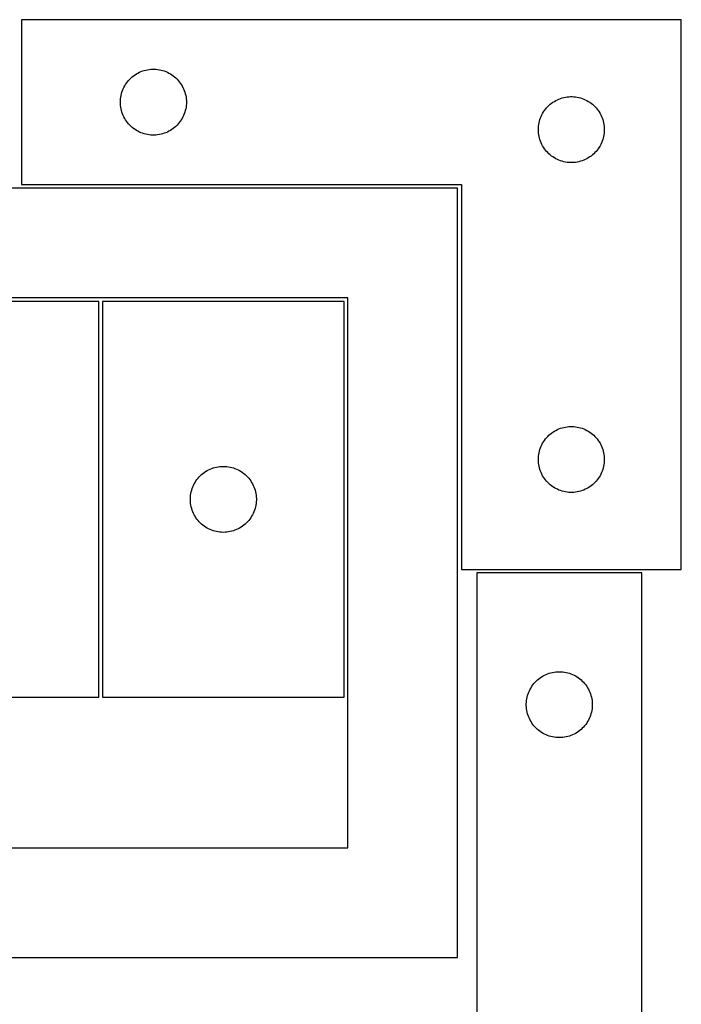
# Model space of a CAD drawing. Header units: millimetres. Extents: x 7 to 1493, y 7 to 2993.
# Tile 11 of 14: x 1193 to 1493, y 1637 to 2085. Entities that reach past the tile are written whole.
import ezdxf

# ---------------------------------------------------------------- set-up
doc = ezdxf.new("R2010")
doc.units = ezdxf.units.MM
doc.layers.add('CUT', color=7, linetype='CONTINUOUS', true_color=0x000000)

msp = doc.modelspace()

# ---------------------------------------------------------------- linework, layer by layer
at = {"layer": 'CUT'}
for p, q in [((1493.415363, 2085.250768), (1193.415363, 2085.250768)), ((1193.415363, 2085.250768), (1193.415363, 2010.250768)), ((1493.415363, 1835.250768), (1493.415363, 2085.250768)), ((1244.412148, 2059.748357), (1245.041707, 2060.195923)), ((1245.041707, 2060.195923), (1245.693471, 2060.610487)), ((1245.693471, 2060.610487), (1246.365712, 2060.99095)), ((1246.365712, 2060.99095), (1247.056647, 2061.336302)), ((1247.056647, 2061.336302), (1247.764444, 2061.645628)), ((1247.764444, 2061.645628), (1248.487227, 2061.918106)), ((1248.487227, 2061.918106), (1249.223078, 2062.153016)), ((1249.223078, 2062.153016), (1249.970047, 2062.349734)), ((1249.970047, 2062.349734), (1250.726151, 2062.507737)), ((1250.726151, 2062.507737), (1251.489387, 2062.626608)), ((1251.489387, 2062.626608), (1252.257731, 2062.706031)), ((1252.257731, 2062.706031), (1253.029144, 2062.745795)), ((1253.029144, 2062.745795), (1253.801581, 2062.745795)), ((1253.801581, 2062.745795), (1254.572995, 2062.706031)), ((1254.572995, 2062.706031), (1255.341338, 2062.626608)), ((1255.341338, 2062.626608), (1256.104574, 2062.507737)), ((1256.104574, 2062.507737), (1256.860679, 2062.349734)), ((1256.860679, 2062.349734), (1257.607647, 2062.153016)), ((1257.607647, 2062.153016), (1258.343498, 2061.918106)), ((1258.343498, 2061.918106), (1259.066281, 2061.645628)), ((1259.066281, 2061.645628), (1259.774079, 2061.336302)), ((1259.774079, 2061.336302), (1260.465014, 2060.99095)), ((1260.465014, 2060.99095), (1261.137255, 2060.610487)), ((1261.137255, 2060.610487), (1261.789019, 2060.195923)), ((1261.789019, 2060.195923), (1262.418577, 2059.748357)), ((1240.361084, 2055.138989), (1240.758729, 2055.801211)), ((1240.758729, 2055.801211), (1241.189938, 2056.442084)), ((1241.189938, 2056.442084), (1241.653566, 2057.05991)), ((1241.653566, 2057.05991), (1242.148384, 2057.65305)), ((1242.148384, 2057.65305), (1242.67308, 2058.21993)), ((1242.67308, 2058.21993), (1243.226263, 2058.759048)), ((1243.226263, 2058.759048), (1243.806465, 2059.268975)), ((1243.806465, 2059.268975), (1244.412148, 2059.748357)), ((1262.418577, 2059.748357), (1263.02426, 2059.268975)), ((1263.02426, 2059.268975), (1263.604463, 2058.759048)), ((1263.604463, 2058.759048), (1264.157646, 2058.21993)), ((1264.157646, 2058.21993), (1264.682342, 2057.65305)), ((1264.682342, 2057.65305), (1265.17716, 2057.05991)), ((1265.17716, 2057.05991), (1265.640788, 2056.442084)), ((1265.640788, 2056.442084), (1266.071996, 2055.801211)), ((1266.071996, 2055.801211), (1266.469641, 2055.138989)), ((1238.732527, 2050.819049), (1238.909947, 2051.570835)), ((1238.909947, 2051.570835), (1239.125832, 2052.31249)), ((1239.125832, 2052.31249), (1239.37961, 2053.042049)), ((1239.37961, 2053.042049), (1239.670609, 2053.757577)), ((1239.670609, 2053.757577), (1239.998056, 2054.457175)), ((1239.998056, 2054.457175), (1240.361084, 2055.138989)), ((1266.469641, 2055.138989), (1266.832669, 2054.457175)), ((1266.832669, 2054.457175), (1267.160116, 2053.757577)), ((1267.160116, 2053.757577), (1267.451115, 2053.042049)), ((1267.451115, 2053.042049), (1267.704893, 2052.31249)), ((1267.704893, 2052.31249), (1267.920779, 2051.570835)), ((1267.920779, 2051.570835), (1268.098198, 2050.819049)), ((1238.415363, 2047.750768), (1238.435251, 2048.522949)), ((1238.435251, 2046.978587), (1238.415363, 2047.750768)), ((1238.435251, 2048.522949), (1238.494865, 2049.293083)), ((1238.494865, 2046.208453), (1238.435251, 2046.978587)), ((1238.494865, 2049.293083), (1238.594044, 2050.059127)), ((1238.594044, 2050.059127), (1238.732527, 2050.819049)), ((1268.098198, 2050.819049), (1268.236681, 2050.059127)), ((1268.236681, 2050.059127), (1268.335861, 2049.293083)), ((1268.335861, 2049.293083), (1268.395474, 2048.522949)), ((1268.395474, 2046.978587), (1268.335861, 2046.208453)), ((1268.395474, 2048.522949), (1268.415363, 2047.750768)), ((1268.415363, 2047.750768), (1268.395474, 2046.978587)), ((1433.226263, 2046.259048), (1433.806465, 2046.768975)), ((1433.806465, 2046.768975), (1434.412148, 2047.248357)), ((1434.412148, 2047.248357), (1435.041707, 2047.695923)), ((1435.041707, 2047.695923), (1435.693471, 2048.110487)), ((1435.693471, 2048.110487), (1436.365712, 2048.49095)), ((1436.365712, 2048.49095), (1437.056647, 2048.836302)), ((1437.056647, 2048.836302), (1437.764444, 2049.145628)), ((1437.764444, 2049.145628), (1438.487227, 2049.418106)), ((1438.487227, 2049.418106), (1439.223078, 2049.653016)), ((1439.223078, 2049.653016), (1439.970047, 2049.849734)), ((1439.970047, 2049.849734), (1440.726151, 2050.007737)), ((1440.726151, 2050.007737), (1441.489387, 2050.126608)), ((1441.489387, 2050.126608), (1442.257731, 2050.206031)), ((1442.257731, 2050.206031), (1443.029144, 2050.245795)), ((1443.029144, 2050.245795), (1443.801581, 2050.245795)), ((1443.801581, 2050.245795), (1444.572995, 2050.206031)), ((1444.572995, 2050.206031), (1445.341338, 2050.126608)), ((1445.341338, 2050.126608), (1446.104574, 2050.007737)), ((1446.104574, 2050.007737), (1446.860679, 2049.849734)), ((1446.860679, 2049.849734), (1447.607647, 2049.653016)), ((1447.607647, 2049.653016), (1448.343498, 2049.418106)), ((1448.343498, 2049.418106), (1449.066281, 2049.145628)), ((1449.066281, 2049.145628), (1449.774079, 2048.836302)), ((1449.774079, 2048.836302), (1450.465014, 2048.49095)), ((1450.465014, 2048.49095), (1451.137255, 2048.110487)), ((1451.137255, 2048.110487), (1451.789019, 2047.695923)), ((1451.789019, 2047.695923), (1452.418577, 2047.248357)), ((1452.418577, 2047.248357), (1453.02426, 2046.768975)), ((1453.02426, 2046.768975), (1453.604463, 2046.259048)), ((1238.594044, 2045.442409), (1238.494865, 2046.208453)), ((1238.732527, 2044.682487), (1238.594044, 2045.442409)), ((1238.909947, 2043.930701), (1238.732527, 2044.682487)), ((1239.125832, 2043.189046), (1238.909947, 2043.930701)), ((1239.37961, 2042.459487), (1239.125832, 2043.189046)), ((1239.670609, 2041.743959), (1239.37961, 2042.459487)), ((1267.451115, 2042.459487), (1267.160116, 2041.743959)), ((1267.704893, 2043.189046), (1267.451115, 2042.459487)), ((1267.920779, 2043.930701), (1267.704893, 2043.189046)), ((1268.098198, 2044.682487), (1267.920779, 2043.930701)), ((1268.236681, 2045.442409), (1268.098198, 2044.682487)), ((1268.335861, 2046.208453), (1268.236681, 2045.442409)), ((1429.998056, 2041.957175), (1430.361084, 2042.638989)), ((1430.361084, 2042.638989), (1430.758729, 2043.301211)), ((1430.758729, 2043.301211), (1431.189938, 2043.942084)), ((1431.189938, 2043.942084), (1431.653566, 2044.55991)), ((1431.653566, 2044.55991), (1432.148384, 2045.15305)), ((1432.148384, 2045.15305), (1432.67308, 2045.71993)), ((1432.67308, 2045.71993), (1433.226263, 2046.259048)), ((1453.604463, 2046.259048), (1454.157646, 2045.71993)), ((1454.157646, 2045.71993), (1454.682342, 2045.15305)), ((1454.682342, 2045.15305), (1455.17716, 2044.55991)), ((1455.17716, 2044.55991), (1455.640788, 2043.942084)), ((1455.640788, 2043.942084), (1456.071996, 2043.301211)), ((1456.071996, 2043.301211), (1456.469641, 2042.638989)), ((1456.469641, 2042.638989), (1456.832669, 2041.957175)), ((1239.998056, 2041.044361), (1239.670609, 2041.743959)), ((1240.361084, 2040.362547), (1239.998056, 2041.044361)), ((1240.758729, 2039.700325), (1240.361084, 2040.362547)), ((1241.189938, 2039.059452), (1240.758729, 2039.700325)), ((1241.653566, 2038.441626), (1241.189938, 2039.059452)), ((1242.148384, 2037.848486), (1241.653566, 2038.441626)), ((1242.67308, 2037.281606), (1242.148384, 2037.848486)), ((1264.682342, 2037.848486), (1264.157646, 2037.281606)), ((1265.17716, 2038.441626), (1264.682342, 2037.848486)), ((1265.640788, 2039.059452), (1265.17716, 2038.441626)), ((1266.071996, 2039.700325), (1265.640788, 2039.059452)), ((1266.469641, 2040.362547), (1266.071996, 2039.700325)), ((1266.832669, 2041.044361), (1266.469641, 2040.362547)), ((1267.160116, 2041.743959), (1266.832669, 2041.044361)), ((1428.494865, 2036.793083), (1428.594044, 2037.559127)), ((1428.594044, 2037.559127), (1428.732527, 2038.319049)), ((1428.732527, 2038.319049), (1428.909947, 2039.070835)), ((1428.909947, 2039.070835), (1429.125832, 2039.81249)), ((1429.125832, 2039.81249), (1429.37961, 2040.542049)), ((1429.37961, 2040.542049), (1429.670609, 2041.257577)), ((1429.670609, 2041.257577), (1429.998056, 2041.957175)), ((1456.832669, 2041.957175), (1457.160116, 2041.257577)), ((1457.160116, 2041.257577), (1457.451115, 2040.542049)), ((1457.451115, 2040.542049), (1457.704893, 2039.81249)), ((1457.704893, 2039.81249), (1457.920779, 2039.070835)), ((1457.920779, 2039.070835), (1458.098198, 2038.319049)), ((1458.098198, 2038.319049), (1458.236681, 2037.559127)), ((1458.236681, 2037.559127), (1458.335861, 2036.793083)), ((1243.226263, 2036.742487), (1242.67308, 2037.281606)), ((1243.806465, 2036.232561), (1243.226263, 2036.742487)), ((1244.412148, 2035.753179), (1243.806465, 2036.232561)), ((1245.041707, 2035.305613), (1244.412148, 2035.753179)), ((1245.693471, 2034.891049), (1245.041707, 2035.305613)), ((1246.365712, 2034.510586), (1245.693471, 2034.891049)), ((1247.056647, 2034.165234), (1246.365712, 2034.510586)), ((1247.764444, 2033.855908), (1247.056647, 2034.165234)), ((1248.487227, 2033.58343), (1247.764444, 2033.855908)), ((1249.223078, 2033.34852), (1248.487227, 2033.58343)), ((1249.970047, 2033.151802), (1249.223078, 2033.34852)), ((1250.726151, 2032.993799), (1249.970047, 2033.151802)), ((1256.860679, 2033.151802), (1256.104574, 2032.993799)), ((1257.607647, 2033.34852), (1256.860679, 2033.151802)), ((1258.343498, 2033.58343), (1257.607647, 2033.34852)), ((1259.066281, 2033.855908), (1258.343498, 2033.58343)), ((1259.774079, 2034.165234), (1259.066281, 2033.855908)), ((1260.465014, 2034.510586), (1259.774079, 2034.165234)), ((1261.137255, 2034.891049), (1260.465014, 2034.510586)), ((1261.789019, 2035.305613), (1261.137255, 2034.891049)), ((1262.418577, 2035.753179), (1261.789019, 2035.305613)), ((1263.02426, 2036.232561), (1262.418577, 2035.753179)), ((1263.604463, 2036.742487), (1263.02426, 2036.232561)), ((1264.157646, 2037.281606), (1263.604463, 2036.742487)), ((1428.415363, 2035.250768), (1428.435251, 2036.022949)), ((1428.435251, 2034.478587), (1428.415363, 2035.250768)), ((1428.435251, 2036.022949), (1428.494865, 2036.793083)), ((1428.494865, 2033.708453), (1428.435251, 2034.478587)), ((1428.594044, 2032.942409), (1428.494865, 2033.708453)), ((1458.335861, 2033.708453), (1458.236681, 2032.942409)), ((1458.335861, 2036.793083), (1458.395474, 2036.022949)), ((1458.395474, 2034.478587), (1458.335861, 2033.708453)), ((1458.395474, 2036.022949), (1458.415363, 2035.250768)), ((1458.415363, 2035.250768), (1458.395474, 2034.478587)), ((1251.489387, 2032.874928), (1250.726151, 2032.993799)), ((1252.257731, 2032.795505), (1251.489387, 2032.874928)), ((1253.029144, 2032.755741), (1252.257731, 2032.795505)), ((1253.801581, 2032.755741), (1253.029144, 2032.755741)), ((1254.572995, 2032.795505), (1253.801581, 2032.755741)), ((1255.341338, 2032.874928), (1254.572995, 2032.795505)), ((1256.104574, 2032.993799), (1255.341338, 2032.874928)), ((1428.732527, 2032.182487), (1428.594044, 2032.942409)), ((1428.909947, 2031.430701), (1428.732527, 2032.182487)), ((1429.125832, 2030.689046), (1428.909947, 2031.430701)), ((1429.37961, 2029.959487), (1429.125832, 2030.689046)), ((1429.670609, 2029.243959), (1429.37961, 2029.959487)), ((1429.998056, 2028.544361), (1429.670609, 2029.243959)), ((1430.361084, 2027.862547), (1429.998056, 2028.544361)), ((1456.832669, 2028.544361), (1456.469641, 2027.862547)), ((1457.160116, 2029.243959), (1456.832669, 2028.544361)), ((1457.451115, 2029.959487), (1457.160116, 2029.243959)), ((1457.704893, 2030.689046), (1457.451115, 2029.959487)), ((1457.920779, 2031.430701), (1457.704893, 2030.689046)), ((1458.098198, 2032.182487), (1457.920779, 2031.430701)), ((1458.236681, 2032.942409), (1458.098198, 2032.182487)), ((1430.758729, 2027.200325), (1430.361084, 2027.862547)), ((1431.189938, 2026.559452), (1430.758729, 2027.200325)), ((1431.653566, 2025.941626), (1431.189938, 2026.559452)), ((1432.148384, 2025.348486), (1431.653566, 2025.941626)), ((1432.67308, 2024.781606), (1432.148384, 2025.348486)), ((1433.226263, 2024.242487), (1432.67308, 2024.781606)), ((1433.806465, 2023.732561), (1433.226263, 2024.242487)), ((1453.604463, 2024.242487), (1453.02426, 2023.732561)), ((1454.157646, 2024.781606), (1453.604463, 2024.242487)), ((1454.682342, 2025.348486), (1454.157646, 2024.781606)), ((1455.17716, 2025.941626), (1454.682342, 2025.348486)), ((1455.640788, 2026.559452), (1455.17716, 2025.941626)), ((1456.071996, 2027.200325), (1455.640788, 2026.559452)), ((1456.469641, 2027.862547), (1456.071996, 2027.200325)), ((1434.412148, 2023.253179), (1433.806465, 2023.732561)), ((1435.041707, 2022.805613), (1434.412148, 2023.253179)), ((1435.693471, 2022.391049), (1435.041707, 2022.805613)), ((1436.365712, 2022.010586), (1435.693471, 2022.391049)), ((1437.056647, 2021.665234), (1436.365712, 2022.010586)), ((1437.764444, 2021.355908), (1437.056647, 2021.665234)), ((1438.487227, 2021.08343), (1437.764444, 2021.355908)), ((1439.223078, 2020.84852), (1438.487227, 2021.08343)), ((1439.970047, 2020.651802), (1439.223078, 2020.84852)), ((1440.726151, 2020.493799), (1439.970047, 2020.651802)), ((1441.489387, 2020.374928), (1440.726151, 2020.493799)), ((1442.257731, 2020.295505), (1441.489387, 2020.374928)), ((1443.029144, 2020.255741), (1442.257731, 2020.295505)), ((1443.801581, 2020.255741), (1443.029144, 2020.255741)), ((1444.572995, 2020.295505), (1443.801581, 2020.255741)), ((1445.341338, 2020.374928), (1444.572995, 2020.295505)), ((1446.104574, 2020.493799), (1445.341338, 2020.374928)), ((1446.860679, 2020.651802), (1446.104574, 2020.493799)), ((1447.607647, 2020.84852), (1446.860679, 2020.651802)), ((1448.343498, 2021.08343), (1447.607647, 2020.84852)), ((1449.066281, 2021.355908), (1448.343498, 2021.08343)), ((1449.774079, 2021.665234), (1449.066281, 2021.355908)), ((1450.465014, 2022.010586), (1449.774079, 2021.665234)), ((1451.137255, 2022.391049), (1450.465014, 2022.010586)), ((1451.789019, 2022.805613), (1451.137255, 2022.391049)), ((1452.418577, 2023.253179), (1451.789019, 2022.805613)), ((1453.02426, 2023.732561), (1452.418577, 2023.253179)), ((1391.736549, 2008.684382), (941.736549, 2008.684382)), ((1193.415363, 2010.250768), (1393.415363, 2010.250768)), ((1391.736549, 1658.684382), (1391.736549, 2008.684382)), ((1393.415363, 2010.250768), (1393.415363, 1835.250768)), ((1341.736549, 1958.684382), (991.736549, 1958.684382)), ((1228.626804, 1957.124062), (1118.626804, 1957.124062)), ((1228.626804, 1777.124062), (1228.626804, 1957.124062)), ((1230.21004, 1957.103539), (1230.21004, 1777.103539)), ((1340.21004, 1957.103539), (1230.21004, 1957.103539)), ((1340.21004, 1777.103539), (1340.21004, 1957.103539)), ((1341.736549, 1708.684382), (1341.736549, 1958.684382)), ((1436.365712, 1898.49095), (1437.056647, 1898.836302)), ((1437.056647, 1898.836302), (1437.764444, 1899.145628)), ((1437.764444, 1899.145628), (1438.487227, 1899.418106)), ((1438.487227, 1899.418106), (1439.223078, 1899.653016)), ((1439.223078, 1899.653016), (1439.970047, 1899.849734)), ((1439.970047, 1899.849734), (1440.726151, 1900.007737)), ((1440.726151, 1900.007737), (1441.489387, 1900.126608)), ((1441.489387, 1900.126608), (1442.257731, 1900.206031)), ((1442.257731, 1900.206031), (1443.029144, 1900.245795)), ((1443.029144, 1900.245795), (1443.801581, 1900.245795)), ((1443.801581, 1900.245795), (1444.572995, 1900.206031)), ((1444.572995, 1900.206031), (1445.341338, 1900.126608)), ((1445.341338, 1900.126608), (1446.104574, 1900.007737)), ((1446.104574, 1900.007737), (1446.860679, 1899.849734)), ((1446.860679, 1899.849734), (1447.607647, 1899.653016)), ((1447.607647, 1899.653016), (1448.343498, 1899.418106)), ((1448.343498, 1899.418106), (1449.066281, 1899.145628)), ((1449.066281, 1899.145628), (1449.774079, 1898.836302)), ((1449.774079, 1898.836302), (1450.465014, 1898.49095)), ((1431.189938, 1893.942084), (1431.653566, 1894.55991)), ((1431.653566, 1894.55991), (1432.148384, 1895.15305)), ((1432.148384, 1895.15305), (1432.67308, 1895.71993)), ((1432.67308, 1895.71993), (1433.226263, 1896.259048)), ((1433.226263, 1896.259048), (1433.806465, 1896.768975)), ((1433.806465, 1896.768975), (1434.412148, 1897.248357)), ((1434.412148, 1897.248357), (1435.041707, 1897.695923)), ((1435.041707, 1897.695923), (1435.693471, 1898.110487)), ((1435.693471, 1898.110487), (1436.365712, 1898.49095)), ((1450.465014, 1898.49095), (1451.137255, 1898.110487)), ((1451.137255, 1898.110487), (1451.789019, 1897.695923)), ((1451.789019, 1897.695923), (1452.418577, 1897.248357)), ((1452.418577, 1897.248357), (1453.02426, 1896.768975)), ((1453.02426, 1896.768975), (1453.604463, 1896.259048)), ((1453.604463, 1896.259048), (1454.157646, 1895.71993)), ((1454.157646, 1895.71993), (1454.682342, 1895.15305)), ((1454.682342, 1895.15305), (1455.17716, 1894.55991)), ((1455.17716, 1894.55991), (1455.640788, 1893.942084)), ((1428.909947, 1889.070835), (1429.125832, 1889.81249)), ((1429.125832, 1889.81249), (1429.37961, 1890.542049)), ((1429.37961, 1890.542049), (1429.670609, 1891.257577)), ((1429.670609, 1891.257577), (1429.998056, 1891.957175)), ((1429.998056, 1891.957175), (1430.361084, 1892.638989)), ((1430.361084, 1892.638989), (1430.758729, 1893.301211)), ((1430.758729, 1893.301211), (1431.189938, 1893.942084)), ((1455.640788, 1893.942084), (1456.071996, 1893.301211)), ((1456.071996, 1893.301211), (1456.469641, 1892.638989)), ((1456.469641, 1892.638989), (1456.832669, 1891.957175)), ((1456.832669, 1891.957175), (1457.160116, 1891.257577)), ((1457.160116, 1891.257577), (1457.451115, 1890.542049)), ((1457.451115, 1890.542049), (1457.704893, 1889.81249)), ((1457.704893, 1889.81249), (1457.920779, 1889.070835)), ((1428.415363, 1885.250768), (1428.435251, 1886.022949)), ((1428.435251, 1884.478587), (1428.415363, 1885.250768)), ((1428.435251, 1886.022949), (1428.494865, 1886.793083)), ((1428.494865, 1886.793083), (1428.594044, 1887.559127)), ((1428.594044, 1887.559127), (1428.732527, 1888.319049)), ((1428.732527, 1888.319049), (1428.909947, 1889.070835)), ((1457.920779, 1889.070835), (1458.098198, 1888.319049)), ((1458.098198, 1888.319049), (1458.236681, 1887.559127)), ((1458.236681, 1887.559127), (1458.335861, 1886.793083)), ((1458.335861, 1886.793083), (1458.395474, 1886.022949)), ((1458.395474, 1886.022949), (1458.415363, 1885.250768)), ((1458.415363, 1885.250768), (1458.395474, 1884.478587)), ((1278.503634, 1880.520845), (1279.203232, 1880.848292)), ((1279.203232, 1880.848292), (1279.918759, 1881.139291)), ((1279.918759, 1881.139291), (1280.648318, 1881.393069)), ((1280.648318, 1881.393069), (1281.389974, 1881.608955)), ((1281.389974, 1881.608955), (1282.14176, 1881.786374)), ((1282.14176, 1881.786374), (1282.901682, 1881.924857)), ((1282.901682, 1881.924857), (1283.667726, 1882.024037)), ((1283.667726, 1882.024037), (1284.437859, 1882.08365)), ((1284.437859, 1882.08365), (1285.21004, 1882.103539)), ((1285.21004, 1882.103539), (1285.982222, 1882.08365)), ((1285.982222, 1882.08365), (1286.752355, 1882.024037)), ((1286.752355, 1882.024037), (1287.518399, 1881.924857)), ((1287.518399, 1881.924857), (1288.278321, 1881.786374)), ((1288.278321, 1881.786374), (1289.030107, 1881.608955)), ((1289.030107, 1881.608955), (1289.771763, 1881.393069)), ((1289.771763, 1881.393069), (1290.501322, 1881.139291)), ((1290.501322, 1881.139291), (1291.216849, 1880.848292)), ((1291.216849, 1880.848292), (1291.916447, 1880.520845)), ((1428.494865, 1883.708453), (1428.435251, 1884.478587)), ((1428.594044, 1882.942409), (1428.494865, 1883.708453)), ((1428.732527, 1882.182487), (1428.594044, 1882.942409)), ((1428.909947, 1881.430701), (1428.732527, 1882.182487)), ((1429.125832, 1880.689046), (1428.909947, 1881.430701)), ((1457.920779, 1881.430701), (1457.704893, 1880.689046)), ((1458.098198, 1882.182487), (1457.920779, 1881.430701)), ((1458.236681, 1882.942409), (1458.098198, 1882.182487)), ((1458.335861, 1883.708453), (1458.236681, 1882.942409)), ((1458.395474, 1884.478587), (1458.335861, 1883.708453)), ((1273.212452, 1876.106753), (1273.691834, 1876.712436)), ((1273.691834, 1876.712436), (1274.20176, 1877.292639)), ((1274.20176, 1877.292639), (1274.740878, 1877.845822)), ((1274.740878, 1877.845822), (1275.307759, 1878.370518)), ((1275.307759, 1878.370518), (1275.900898, 1878.865336)), ((1275.900898, 1878.865336), (1276.518724, 1879.328964)), ((1276.518724, 1879.328964), (1277.159598, 1879.760172)), ((1277.159598, 1879.760172), (1277.821819, 1880.157817)), ((1277.821819, 1880.157817), (1278.503634, 1880.520845)), ((1291.916447, 1880.520845), (1292.598262, 1880.157817)), ((1292.598262, 1880.157817), (1293.260483, 1879.760172)), ((1293.260483, 1879.760172), (1293.901357, 1879.328964)), ((1293.901357, 1879.328964), (1294.519183, 1878.865336)), ((1294.519183, 1878.865336), (1295.112322, 1878.370518)), ((1295.112322, 1878.370518), (1295.679203, 1877.845822)), ((1295.679203, 1877.845822), (1296.218321, 1877.292639)), ((1296.218321, 1877.292639), (1296.728247, 1876.712436)), ((1296.728247, 1876.712436), (1297.207629, 1876.106753)), ((1429.37961, 1879.959487), (1429.125832, 1880.689046)), ((1429.670609, 1879.243959), (1429.37961, 1879.959487)), ((1429.998056, 1878.544361), (1429.670609, 1879.243959)), ((1430.361084, 1877.862547), (1429.998056, 1878.544361)), ((1430.758729, 1877.200325), (1430.361084, 1877.862547)), ((1431.189938, 1876.559452), (1430.758729, 1877.200325)), ((1431.653566, 1875.941626), (1431.189938, 1876.559452)), ((1455.640788, 1876.559452), (1455.17716, 1875.941626)), ((1456.071996, 1877.200325), (1455.640788, 1876.559452)), ((1456.469641, 1877.862547), (1456.071996, 1877.200325)), ((1456.832669, 1878.544361), (1456.469641, 1877.862547)), ((1457.160116, 1879.243959), (1456.832669, 1878.544361)), ((1457.451115, 1879.959487), (1457.160116, 1879.243959)), ((1457.704893, 1880.689046), (1457.451115, 1879.959487)), ((1270.807792, 1871.295823), (1271.042702, 1872.031674)), ((1271.042702, 1872.031674), (1271.315181, 1872.754457)), ((1271.315181, 1872.754457), (1271.624507, 1873.462255)), ((1271.624507, 1873.462255), (1271.969859, 1874.15319)), ((1271.969859, 1874.15319), (1272.350321, 1874.825431)), ((1272.350321, 1874.825431), (1272.764885, 1875.477195)), ((1272.764885, 1875.477195), (1273.212452, 1876.106753)), ((1297.207629, 1876.106753), (1297.655196, 1875.477195)), ((1297.655196, 1875.477195), (1298.06976, 1874.825431)), ((1298.06976, 1874.825431), (1298.450222, 1874.15319)), ((1298.450222, 1874.15319), (1298.795574, 1873.462255)), ((1298.795574, 1873.462255), (1299.1049, 1872.754457)), ((1299.1049, 1872.754457), (1299.377379, 1872.031674)), ((1299.377379, 1872.031674), (1299.612289, 1871.295823)), ((1432.148384, 1875.348486), (1431.653566, 1875.941626)), ((1432.67308, 1874.781606), (1432.148384, 1875.348486)), ((1433.226263, 1874.242487), (1432.67308, 1874.781606)), ((1433.806465, 1873.732561), (1433.226263, 1874.242487)), ((1434.412148, 1873.253179), (1433.806465, 1873.732561)), ((1435.041707, 1872.805613), (1434.412148, 1873.253179)), ((1435.693471, 1872.391049), (1435.041707, 1872.805613)), ((1436.365712, 1872.010586), (1435.693471, 1872.391049)), ((1437.056647, 1871.665234), (1436.365712, 1872.010586)), ((1450.465014, 1872.010586), (1449.774079, 1871.665234)), ((1451.137255, 1872.391049), (1450.465014, 1872.010586)), ((1451.789019, 1872.805613), (1451.137255, 1872.391049)), ((1452.418577, 1873.253179), (1451.789019, 1872.805613)), ((1453.02426, 1873.732561), (1452.418577, 1873.253179)), ((1453.604463, 1874.242487), (1453.02426, 1873.732561)), ((1454.157646, 1874.781606), (1453.604463, 1874.242487)), ((1454.682342, 1875.348486), (1454.157646, 1874.781606)), ((1455.17716, 1875.941626), (1454.682342, 1875.348486)), ((1270.215013, 1867.489757), (1270.254778, 1868.261171)), ((1270.215013, 1866.71732), (1270.215013, 1867.489757)), ((1270.254778, 1868.261171), (1270.3342, 1869.029514)), ((1270.3342, 1869.029514), (1270.453071, 1869.79275)), ((1270.453071, 1869.79275), (1270.611075, 1870.548855)), ((1270.611075, 1870.548855), (1270.807792, 1871.295823)), ((1299.612289, 1871.295823), (1299.809006, 1870.548855)), ((1299.809006, 1870.548855), (1299.96701, 1869.79275)), ((1299.96701, 1869.79275), (1300.085881, 1869.029514)), ((1300.085881, 1869.029514), (1300.165303, 1868.261171)), ((1300.165303, 1868.261171), (1300.205068, 1867.489757)), ((1300.205068, 1867.489757), (1300.205068, 1866.71732)), ((1437.764444, 1871.355908), (1437.056647, 1871.665234)), ((1438.487227, 1871.08343), (1437.764444, 1871.355908)), ((1439.223078, 1870.84852), (1438.487227, 1871.08343)), ((1439.970047, 1870.651802), (1439.223078, 1870.84852)), ((1440.726151, 1870.493799), (1439.970047, 1870.651802)), ((1441.489387, 1870.374928), (1440.726151, 1870.493799)), ((1442.257731, 1870.295505), (1441.489387, 1870.374928)), ((1443.029144, 1870.255741), (1442.257731, 1870.295505)), ((1443.801581, 1870.255741), (1443.029144, 1870.255741)), ((1444.572995, 1870.295505), (1443.801581, 1870.255741)), ((1445.341338, 1870.374928), (1444.572995, 1870.295505)), ((1446.104574, 1870.493799), (1445.341338, 1870.374928)), ((1446.860679, 1870.651802), (1446.104574, 1870.493799)), ((1447.607647, 1870.84852), (1446.860679, 1870.651802)), ((1448.343498, 1871.08343), (1447.607647, 1870.84852)), ((1449.066281, 1871.355908), (1448.343498, 1871.08343)), ((1449.774079, 1871.665234), (1449.066281, 1871.355908)), ((1270.254778, 1865.945907), (1270.215013, 1866.71732)), ((1270.3342, 1865.177563), (1270.254778, 1865.945907)), ((1270.453071, 1864.414327), (1270.3342, 1865.177563)), ((1270.611075, 1863.658223), (1270.453071, 1864.414327)), ((1270.807792, 1862.911254), (1270.611075, 1863.658223)), ((1271.042702, 1862.175403), (1270.807792, 1862.911254)), ((1299.612289, 1862.911254), (1299.377379, 1862.175403)), ((1299.809006, 1863.658223), (1299.612289, 1862.911254)), ((1299.96701, 1864.414327), (1299.809006, 1863.658223)), ((1300.085881, 1865.177563), (1299.96701, 1864.414327)), ((1300.165303, 1865.945907), (1300.085881, 1865.177563)), ((1300.205068, 1866.71732), (1300.165303, 1865.945907)), ((1271.315181, 1861.45262), (1271.042702, 1862.175403)), ((1271.624507, 1860.744823), (1271.315181, 1861.45262)), ((1271.969859, 1860.053888), (1271.624507, 1860.744823)), ((1272.350321, 1859.381647), (1271.969859, 1860.053888)), ((1272.764885, 1858.729883), (1272.350321, 1859.381647)), ((1273.212452, 1858.100325), (1272.764885, 1858.729883)), ((1297.655196, 1858.729883), (1297.207629, 1858.100325)), ((1298.06976, 1859.381647), (1297.655196, 1858.729883)), ((1298.450222, 1860.053888), (1298.06976, 1859.381647)), ((1298.795574, 1860.744823), (1298.450222, 1860.053888)), ((1299.1049, 1861.45262), (1298.795574, 1860.744823)), ((1299.377379, 1862.175403), (1299.1049, 1861.45262)), ((1273.691834, 1857.494641), (1273.212452, 1858.100325)), ((1274.20176, 1856.914439), (1273.691834, 1857.494641)), ((1274.740878, 1856.361256), (1274.20176, 1856.914439)), ((1275.307759, 1855.83656), (1274.740878, 1856.361256)), ((1275.900898, 1855.341742), (1275.307759, 1855.83656)), ((1276.518724, 1854.878114), (1275.900898, 1855.341742)), ((1277.159598, 1854.446905), (1276.518724, 1854.878114)), ((1277.821819, 1854.04926), (1277.159598, 1854.446905)), ((1278.503634, 1853.686232), (1277.821819, 1854.04926)), ((1292.598262, 1854.04926), (1291.916447, 1853.686232)), ((1293.260483, 1854.446905), (1292.598262, 1854.04926)), ((1293.901357, 1854.878114), (1293.260483, 1854.446905)), ((1294.519183, 1855.341742), (1293.901357, 1854.878114)), ((1295.112322, 1855.83656), (1294.519183, 1855.341742)), ((1295.679203, 1856.361256), (1295.112322, 1855.83656)), ((1296.218321, 1856.914439), (1295.679203, 1856.361256)), ((1296.728247, 1857.494641), (1296.218321, 1856.914439)), ((1297.207629, 1858.100325), (1296.728247, 1857.494641)), ((1279.203232, 1853.358785), (1278.503634, 1853.686232)), ((1279.918759, 1853.067786), (1279.203232, 1853.358785)), ((1280.648318, 1852.814008), (1279.918759, 1853.067786)), ((1281.389974, 1852.598123), (1280.648318, 1852.814008)), ((1282.14176, 1852.420703), (1281.389974, 1852.598123)), ((1282.901682, 1852.28222), (1282.14176, 1852.420703)), ((1283.667726, 1852.183041), (1282.901682, 1852.28222)), ((1284.437859, 1852.123427), (1283.667726, 1852.183041)), ((1285.21004, 1852.103539), (1284.437859, 1852.123427)), ((1285.982222, 1852.123427), (1285.21004, 1852.103539)), ((1286.752355, 1852.183041), (1285.982222, 1852.123427)), ((1287.518399, 1852.28222), (1286.752355, 1852.183041)), ((1288.278321, 1852.420703), (1287.518399, 1852.28222)), ((1289.030107, 1852.598123), (1288.278321, 1852.420703)), ((1289.771763, 1852.814008), (1289.030107, 1852.598123)), ((1290.501322, 1853.067786), (1289.771763, 1852.814008)), ((1291.216849, 1853.358785), (1290.501322, 1853.067786)), ((1291.916447, 1853.686232), (1291.216849, 1853.358785)), ((1393.415363, 1835.250768), (1493.415363, 1835.250768)), ((1475.448669, 1833.73111), (1400.448669, 1833.73111)), ((1400.448669, 1833.73111), (1400.448669, 1633.73111)), ((1475.448669, 1533.73111), (1475.448669, 1833.73111)), ((1429.898226, 1786.387743), (1430.560448, 1786.785389)), ((1430.560448, 1786.785389), (1431.242262, 1787.148416)), ((1431.242262, 1787.148416), (1431.94186, 1787.475864)), ((1431.94186, 1787.475864), (1432.657388, 1787.766862)), ((1432.657388, 1787.766862), (1433.386947, 1788.020641)), ((1433.386947, 1788.020641), (1434.128602, 1788.236526)), ((1434.128602, 1788.236526), (1434.880388, 1788.413945)), ((1434.880388, 1788.413945), (1435.64031, 1788.552428)), ((1435.64031, 1788.552428), (1436.406354, 1788.651608)), ((1436.406354, 1788.651608), (1437.176488, 1788.711221)), ((1437.176488, 1788.711221), (1437.948669, 1788.73111)), ((1437.948669, 1788.73111), (1438.72085, 1788.711221)), ((1438.72085, 1788.711221), (1439.490984, 1788.651608)), ((1439.490984, 1788.651608), (1440.257028, 1788.552428)), ((1440.257028, 1788.552428), (1441.01695, 1788.413945)), ((1441.01695, 1788.413945), (1441.768736, 1788.236526)), ((1441.768736, 1788.236526), (1442.510392, 1788.020641)), ((1442.510392, 1788.020641), (1443.23995, 1787.766862)), ((1443.23995, 1787.766862), (1443.955478, 1787.475864)), ((1443.955478, 1787.475864), (1444.655076, 1787.148416)), ((1444.655076, 1787.148416), (1445.33689, 1786.785389)), ((1445.33689, 1786.785389), (1445.999112, 1786.387743)), ((1425.503514, 1782.104766), (1425.95108, 1782.734324)), ((1425.95108, 1782.734324), (1426.430462, 1783.340008)), ((1426.430462, 1783.340008), (1426.940389, 1783.92021)), ((1426.940389, 1783.92021), (1427.479507, 1784.473393)), ((1427.479507, 1784.473393), (1428.046387, 1784.998089)), ((1428.046387, 1784.998089), (1428.639527, 1785.492907)), ((1428.639527, 1785.492907), (1429.257353, 1785.956535)), ((1429.257353, 1785.956535), (1429.898226, 1786.387743)), ((1445.999112, 1786.387743), (1446.639985, 1785.956535)), ((1446.639985, 1785.956535), (1447.257811, 1785.492907)), ((1447.257811, 1785.492907), (1447.850951, 1784.998089)), ((1447.850951, 1784.998089), (1448.417831, 1784.473393)), ((1448.417831, 1784.473393), (1448.95695, 1783.92021)), ((1448.95695, 1783.92021), (1449.466876, 1783.340008)), ((1449.466876, 1783.340008), (1449.946258, 1782.734324)), ((1449.946258, 1782.734324), (1450.393824, 1782.104766)), ((1423.349703, 1777.176426), (1423.546421, 1777.923395)), ((1423.546421, 1777.923395), (1423.781331, 1778.659246)), ((1423.781331, 1778.659246), (1424.05381, 1779.382028)), ((1424.05381, 1779.382028), (1424.363135, 1780.089826)), ((1424.363135, 1780.089826), (1424.708487, 1780.780761)), ((1424.708487, 1780.780761), (1425.08895, 1781.453002)), ((1425.08895, 1781.453002), (1425.503514, 1782.104766)), ((1450.393824, 1782.104766), (1450.808388, 1781.453002)), ((1450.808388, 1781.453002), (1451.188851, 1780.780761)), ((1451.188851, 1780.780761), (1451.534203, 1780.089826)), ((1451.534203, 1780.089826), (1451.843529, 1779.382028)), ((1451.843529, 1779.382028), (1452.116007, 1778.659246)), ((1452.116007, 1778.659246), (1452.350917, 1777.923395)), ((1452.350917, 1777.923395), (1452.547635, 1777.176426)), ((1118.626804, 1777.124062), (1228.626804, 1777.124062)), ((1230.21004, 1777.103539), (1340.21004, 1777.103539)), ((1422.953642, 1774.117329), (1422.993406, 1774.888742)), ((1422.953642, 1773.344891), (1422.953642, 1774.117329)), ((1422.993406, 1772.573478), (1422.953642, 1773.344891)), ((1422.993406, 1774.888742), (1423.072829, 1775.657085)), ((1423.072829, 1775.657085), (1423.1917, 1776.420321)), ((1423.1917, 1776.420321), (1423.349703, 1777.176426)), ((1452.547635, 1777.176426), (1452.705638, 1776.420321)), ((1452.705638, 1776.420321), (1452.824509, 1775.657085)), ((1452.824509, 1775.657085), (1452.903932, 1774.888742)), ((1452.903932, 1774.888742), (1452.943696, 1774.117329)), ((1452.943696, 1773.344891), (1452.903932, 1772.573478)), ((1452.943696, 1774.117329), (1452.943696, 1773.344891)), ((1423.072829, 1771.805135), (1422.993406, 1772.573478)), ((1423.1917, 1771.041899), (1423.072829, 1771.805135)), ((1423.349703, 1770.285794), (1423.1917, 1771.041899)), ((1423.546421, 1769.538826), (1423.349703, 1770.285794)), ((1423.781331, 1768.802974), (1423.546421, 1769.538826)), ((1424.05381, 1768.080192), (1423.781331, 1768.802974)), ((1452.116007, 1768.802974), (1451.843529, 1768.080192)), ((1452.350917, 1769.538826), (1452.116007, 1768.802974)), ((1452.547635, 1770.285794), (1452.350917, 1769.538826)), ((1452.705638, 1771.041899), (1452.547635, 1770.285794)), ((1452.824509, 1771.805135), (1452.705638, 1771.041899)), ((1452.903932, 1772.573478), (1452.824509, 1771.805135)), ((1424.363135, 1767.372394), (1424.05381, 1768.080192)), ((1424.708487, 1766.681459), (1424.363135, 1767.372394)), ((1425.08895, 1766.009218), (1424.708487, 1766.681459)), ((1425.503514, 1765.357454), (1425.08895, 1766.009218)), ((1425.95108, 1764.727896), (1425.503514, 1765.357454)), ((1426.430462, 1764.122212), (1425.95108, 1764.727896)), ((1449.946258, 1764.727896), (1449.466876, 1764.122212)), ((1450.393824, 1765.357454), (1449.946258, 1764.727896)), ((1450.808388, 1766.009218), (1450.393824, 1765.357454)), ((1451.188851, 1766.681459), (1450.808388, 1766.009218)), ((1451.534203, 1767.372394), (1451.188851, 1766.681459)), ((1451.843529, 1768.080192), (1451.534203, 1767.372394)), ((1426.940389, 1763.54201), (1426.430462, 1764.122212)), ((1427.479507, 1762.988827), (1426.940389, 1763.54201)), ((1428.046387, 1762.464131), (1427.479507, 1762.988827)), ((1428.639527, 1761.969313), (1428.046387, 1762.464131)), ((1429.257353, 1761.505685), (1428.639527, 1761.969313)), ((1429.898226, 1761.074477), (1429.257353, 1761.505685)), ((1430.560448, 1760.676831), (1429.898226, 1761.074477)), ((1431.242262, 1760.313804), (1430.560448, 1760.676831)), ((1431.94186, 1759.986356), (1431.242262, 1760.313804)), ((1432.657388, 1759.695358), (1431.94186, 1759.986356)), ((1443.955478, 1759.986356), (1443.23995, 1759.695358)), ((1444.655076, 1760.313804), (1443.955478, 1759.986356)), ((1445.33689, 1760.676831), (1444.655076, 1760.313804)), ((1445.999112, 1761.074477), (1445.33689, 1760.676831)), ((1446.639985, 1761.505685), (1445.999112, 1761.074477)), ((1447.257811, 1761.969313), (1446.639985, 1761.505685)), ((1447.850951, 1762.464131), (1447.257811, 1761.969313)), ((1448.417831, 1762.988827), (1447.850951, 1762.464131)), ((1448.95695, 1763.54201), (1448.417831, 1762.988827)), ((1449.466876, 1764.122212), (1448.95695, 1763.54201)), ((1433.386947, 1759.441579), (1432.657388, 1759.695358)), ((1434.128602, 1759.225694), (1433.386947, 1759.441579)), ((1434.880388, 1759.048275), (1434.128602, 1759.225694)), ((1435.64031, 1758.909792), (1434.880388, 1759.048275)), ((1436.406354, 1758.810612), (1435.64031, 1758.909792)), ((1437.176488, 1758.750999), (1436.406354, 1758.810612)), ((1437.948669, 1758.73111), (1437.176488, 1758.750999)), ((1438.72085, 1758.750999), (1437.948669, 1758.73111)), ((1439.490984, 1758.810612), (1438.72085, 1758.750999)), ((1440.257028, 1758.909792), (1439.490984, 1758.810612)), ((1441.01695, 1759.048275), (1440.257028, 1758.909792)), ((1441.768736, 1759.225694), (1441.01695, 1759.048275)), ((1442.510392, 1759.441579), (1441.768736, 1759.225694)), ((1443.23995, 1759.695358), (1442.510392, 1759.441579)), ((991.736549, 1708.684382), (1341.736549, 1708.684382)), ((941.736549, 1658.684382), (1391.736549, 1658.684382))]:
    msp.add_line(p, q, dxfattribs=at)

doc.saveas('drawing.dxf')
